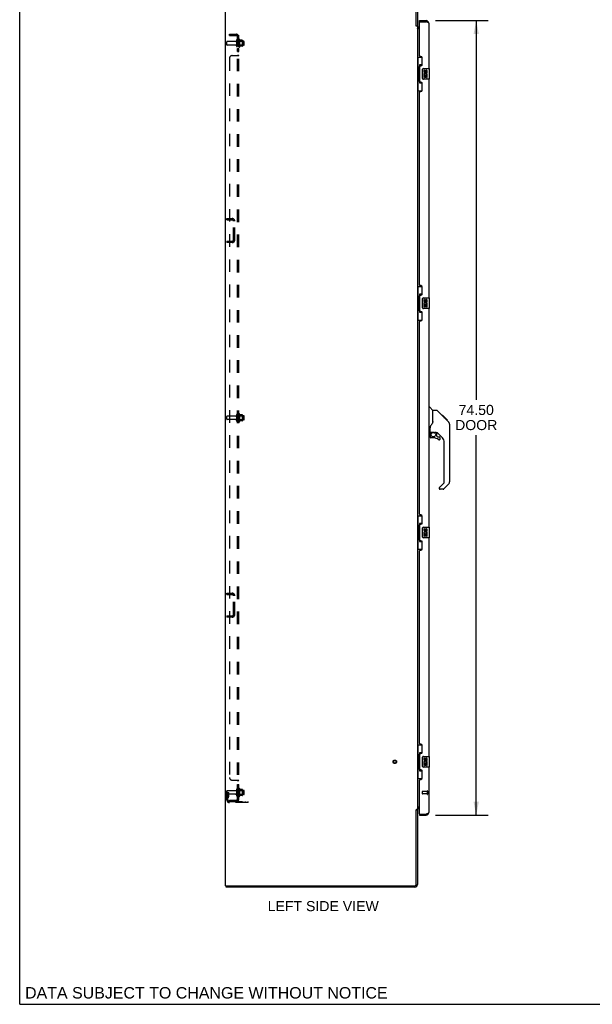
# Model space of a CAD drawing. Header units: inches. Extents: x 0 to 214, y 0 to 139.
# Tile 1 of 14: x 0 to 54, y 0 to 92. Entities that reach past the tile are written whole.
import ezdxf

# ---------------------------------------------------------------- set-up
doc = ezdxf.new("R2010")
doc.units = ezdxf.units.IN
doc.header["$LTSCALE"] = 11.782908
doc.header["$MEASUREMENT"] = 0
doc.linetypes.add('HIDDEN', pattern=[0.2, 0.1, -0.1])
doc.layers.get('0').update_dxf_attribs({"linetype": 'CONTINUOUS'})
for name, color, linetype in [('02___PRT_ALL_AXES', 7, 'CONTINUOUS'), ('DEFAULT_2', 8, 'HIDDEN'), ('DIMENSIONS', 7, 'CONTINUOUS')]:
    doc.layers.add(name, color=color, linetype=linetype)
doc.styles.get("Standard").update_dxf_attribs({"font": 'arial.ttf'})
doc.dimstyles.new('DIMSTYLE_1', dxfattribs={"dimtxt": 0.945153, "dimasz": 1.260204, "dimexe": 0.09, "dimexo": 0.07, "dimgap": 0.0375, "dimtad": 0, "dimtih": 1, "dimtoh": 1, "dimzin": 4, "dimdsep": 46, "dimtxsty": 'Standard', "dimblk": '_FILLED', "dimblk1": '_FILLED', "dimblk2": '_FILLED', "dimcen": 0.09, "dimazin": 1, "dimtfac": 1, "dimtofl": 0, "dimtmove": 0, "dimatfit": 3, "dimldrblk": '_FILLED', "dimfxl": 1, "dimtolj": 1, "dimtzin": 4, "dimarcsym": 0})

# ---------------------------------------------------------------- blocks, each defined once
blk = doc.blocks.new('_FILLED')
at = {"color": 0, "linetype": 'ByBlock'}
blk.add_solid([(0, 0), (-1, 0.2), (-1, -0.2)], dxfattribs=at)
blk = doc.blocks.new('*D2')
at = {"layer": 'DIMENSIONS', "color": 2, "linetype": 'Continuous'}
for p, q in [((38.99, 92.241), (43.941, 92.241)), ((42.807, 92.241), (42.807, 56.68)), ((42.807, 17.741), (42.807, 53.372)), ((38.99, 17.741), (43.941, 17.741))]:
    blk.add_line(p, q, dxfattribs=at)
at = {"layer": 'DIMENSIONS', "color": 2, "linetype": 'Continuous', "xscale": 1.2602040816, "yscale": 1.2602040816, "zscale": 1.2602040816}
for p, rotation in [((42.807, 92.241), 90), ((42.807, 17.741), 270)]:
    blk.add_blockref('_FILLED', p, dxfattribs=dict(at, rotation=rotation))
at = {"layer": 'DIMENSIONS', "color": 2, "linetype": 'Continuous', "insert": (42.807, 56.207), "char_height": 0.9452, "width": 3.95629, "attachment_point": 2, "line_spacing_factor": 0.9}
blk.add_mtext('74.50\\PDOOR', dxfattribs=at)

msp = doc.modelspace()

# ---------------------------------------------------------------- linework, layer by layer
at = {"color": 7, "linetype": 'Continuous'}
for p, q in [((0, 0), (0, 138.622)), ((19.297, 11.116), (19.297, 94.866)), ((37.172, 91.747), (37.172, 94.741)), ((37.297, 94.741), (37.297, 91.741)), ((37.174, 91.745), (37.172, 91.747)), ((37.178, 91.741), (37.297, 91.741)), ((37.19, 91.728), (37.185, 91.734)), ((37.297, 91.709), (37.21, 91.709)), ((37.297, 91.709), (37.297, 18.272)), ((37.313, 91.512), (37.309, 91.515)), ((37.501, 91.491), (37.327, 91.491)), ((37.422, 91.616), (37.501, 91.616)), ((37.501, 92.137), (37.501, 92.241)), ((37.521, 92.137), (37.501, 92.137)), ((38.108, 92.241), (38.108, 92.137)), ((37.297, 88.816), (37.737, 88.816)), ((37.336, 88.816), (37.336, 87.791)), ((37.701, 88.816), (37.701, 88.036)), ((37.314, 87.791), (37.314, 86.691)), ((37.314, 87.791), (37.437, 87.791)), ((37.437, 87.821), (37.437, 87.841)), ((37.437, 86.691), (37.437, 87.791)), ((37.474, 88.081), (37.474, 86.401)), ((37.701, 88.081), (37.474, 88.081)), ((37.86, 87.741), (38.4, 87.741)), ((38.415, 86.756), (38.415, 87.726)), ((37.76, 86.841), (37.76, 87.641)), ((37.314, 86.691), (37.437, 86.691)), ((37.336, 86.691), (37.336, 85.666)), ((37.437, 86.64), (37.437, 86.66)), ((37.474, 86.401), (37.701, 86.401)), ((37.701, 86.446), (37.701, 85.666)), ((38.4, 86.741), (37.86, 86.741)), ((37.297, 85.666), (37.737, 85.666)), ((37.297, 67.316), (37.737, 67.316)), ((37.336, 67.316), (37.336, 66.291)), ((37.474, 66.581), (37.474, 64.901)), ((37.701, 66.581), (37.474, 66.581)), ((37.701, 67.316), (37.701, 66.536)), ((37.314, 66.291), (37.314, 65.191)), ((37.314, 66.291), (37.437, 66.291)), ((37.437, 66.321), (37.437, 66.341)), ((37.437, 65.191), (37.437, 66.291)), ((37.76, 65.341), (37.76, 66.141)), ((37.86, 66.241), (38.4, 66.241)), ((38.415, 65.256), (38.415, 66.226)), ((37.314, 65.191), (37.437, 65.191)), ((37.336, 65.191), (37.336, 64.166)), ((37.437, 65.14), (37.437, 65.16)), ((37.474, 64.901), (37.701, 64.901)), ((37.701, 64.946), (37.701, 64.166)), ((38.4, 65.241), (37.86, 65.241)), ((37.297, 64.166), (37.737, 64.166)), ((38.355, 55.995), (38.417, 55.995)), ((38.743, 55.685), (38.445, 55.983)), ((39.11, 55.68), (38.748, 55.68)), ((38.748, 54.575), (38.748, 55.68)), ((39.93, 54.892), (39.165, 55.657)), ((39.687, 55.202), (39.62, 55.202)), ((39.694, 55.195), (39.627, 55.195)), ((39.704, 55.185), (39.637, 55.185)), ((39.71, 55.178), (39.643, 55.178)), ((39.718, 55.17), (39.651, 55.17)), ((39.738, 55.151), (39.671, 55.151)), ((40.102, 54.786), (39.687, 55.202)), ((39.76, 55.128), (39.693, 55.128)), ((39.784, 55.105), (39.717, 55.105)), ((39.807, 55.081), (39.74, 55.081)), ((39.831, 55.057), (39.764, 55.057)), ((39.855, 55.034), (39.788, 55.034)), ((39.877, 55.012), (39.81, 55.012)), ((39.897, 54.991), (39.83, 54.991)), ((39.914, 54.974), (39.848, 54.974)), ((39.928, 54.961), (39.861, 54.961)), ((39.932, 54.957), (39.865, 54.957)), ((39.934, 54.955), (39.867, 54.955)), ((39.934, 54.954), (39.867, 54.954)), ((39.935, 54.954), (39.868, 54.954)), ((39.917, 54.904), (39.869, 54.952)), ((39.937, 54.951), (39.871, 54.951)), ((39.942, 54.947), (39.875, 54.947)), ((39.948, 54.941), (39.881, 54.941)), ((39.961, 54.927), (39.895, 54.927)), ((39.977, 54.912), (39.91, 54.912)), ((39.984, 54.904), (39.917, 54.904)), ((39.93, 54.891), (39.917, 54.904)), ((39.991, 54.898), (39.924, 54.898)), ((39.93, 54.891), (40.208, 54.613)), ((40.003, 54.886), (39.936, 54.886)), ((40.008, 54.88), (39.942, 54.88)), ((40.012, 54.877), (39.945, 54.877)), ((40.013, 54.876), (39.946, 54.876)), ((40.014, 54.875), (39.947, 54.875)), ((40.013, 54.875), (39.947, 54.875)), ((40.031, 54.791), (40.098, 54.791)), ((40.1, 54.789), (40.033, 54.789)), ((40.102, 54.786), (40.035, 54.786)), ((38.433, 53.613), (38.355, 53.613)), ((38.473, 53.652), (38.473, 54.059)), ((38.493, 53.654), (38.788, 53.654)), ((38.531, 53.574), (38.61, 53.654)), ((38.537, 53.568), (38.533, 53.572)), ((38.54, 53.565), (38.537, 53.568)), ((38.545, 53.56), (38.54, 53.565)), ((38.788, 53.654), (38.794, 53.654)), ((39.061, 53.613), (38.973, 53.613)), ((39.103, 53.281), (39.103, 53.608)), ((39.638, 53.116), (39.137, 53.618)), ((40.323, 54.335), (40.322, 54.364)), ((40.323, 49.051), (40.323, 54.335)), ((38.473, 53.435), (38.473, 53.197)), ((38.788, 53.119), (38.552, 53.119)), ((39.106, 53.273), (39.178, 53.201)), ((39.186, 53.197), (39.339, 53.197)), ((39.418, 52.999), (39.418, 53.119)), ((39.811, 48.966), (39.811, 52.699)), ((39.339, 48.441), (39.339, 48.376)), ((39.353, 48.475), (39.788, 48.91)), ((39.7, 48.298), (39.418, 48.298)), ((40.208, 48.773), (39.756, 48.321)), ((37.297, 45.816), (37.737, 45.816)), ((37.336, 45.816), (37.336, 44.791)), ((37.701, 45.816), (37.701, 45.036)), ((37.314, 44.791), (37.437, 44.791)), ((37.314, 44.791), (37.314, 43.691)), ((37.437, 44.821), (37.437, 44.841)), ((37.437, 43.691), (37.437, 44.791)), ((37.701, 45.081), (37.474, 45.081)), ((37.474, 45.081), (37.474, 43.401)), ((37.76, 43.841), (37.76, 44.641)), ((37.86, 44.741), (38.4, 44.741)), ((38.415, 43.756), (38.415, 44.726)), ((37.314, 43.691), (37.437, 43.691)), ((37.336, 43.691), (37.336, 42.666)), ((37.437, 43.64), (37.437, 43.66)), ((37.474, 43.401), (37.701, 43.401)), ((37.701, 43.446), (37.701, 42.666)), ((38.4, 43.741), (37.86, 43.741)), ((37.297, 42.666), (37.737, 42.666)), ((37.297, 24.316), (37.737, 24.316)), ((37.336, 24.316), (37.336, 23.291)), ((37.701, 24.316), (37.701, 23.536)), ((37.314, 23.291), (37.437, 23.291)), ((37.314, 23.291), (37.314, 22.191)), ((37.437, 23.321), (37.437, 23.341)), ((37.437, 22.191), (37.437, 23.291)), ((37.701, 23.581), (37.474, 23.581)), ((37.474, 23.581), (37.474, 21.901)), ((37.76, 22.341), (37.76, 23.141)), ((37.86, 23.241), (38.4, 23.241)), ((38.415, 22.256), (38.415, 23.226)), ((37.314, 22.191), (37.437, 22.191)), ((37.336, 22.191), (37.336, 21.166)), ((37.437, 22.14), (37.437, 22.16)), ((38.4, 22.241), (37.86, 22.241)), ((37.474, 21.901), (37.701, 21.901)), ((37.701, 21.946), (37.701, 21.166)), ((37.297, 21.166), (37.737, 21.166)), ((37.313, 18.469), (37.309, 18.467)), ((37.327, 18.491), (37.501, 18.491)), ((37.174, 18.236), (37.172, 18.234)), ((37.172, 11.241), (37.172, 18.234)), ((37.178, 18.241), (37.297, 18.241)), ((37.21, 18.272), (37.297, 18.272)), ((37.297, 18.241), (37.297, 11.241)), ((37.501, 18.366), (37.422, 18.366)), ((37.501, 17.845), (37.521, 17.845)), ((37.501, 17.845), (37.501, 17.741)), ((38.108, 17.741), (38.108, 17.845)), ((19.297, 11.116), (37.047, 11.116)), ((19.359, 10.991), (19.359, 11.116)), ((37.047, 10.991), (19.359, 10.991)), ((0, 0), (214.235, 0))]:
    msp.add_line(p, q, dxfattribs=at)
at = {"color": 3, "linetype": 'Continuous'}
for p, q in [((37.501, 92.241), (38.108, 92.241)), ((37.501, 88.948), (37.501, 92.117)), ((37.521, 92.137), (38.108, 92.137)), ((38.355, 91.994), (38.355, 87.741)), ((37.621, 88.888), (37.561, 88.888)), ((37.751, 88.138), (37.751, 88.758)), ((37.501, 86.533), (37.501, 87.948)), ((37.561, 88.008), (37.621, 88.008)), ((37.621, 86.473), (37.561, 86.473)), ((37.751, 85.723), (37.751, 86.343)), ((38.355, 86.741), (38.355, 66.241)), ((37.501, 67.448), (37.501, 85.533)), ((37.561, 85.593), (37.621, 85.593)), ((37.621, 67.388), (37.561, 67.388)), ((37.561, 66.508), (37.621, 66.508)), ((37.751, 66.638), (37.751, 67.258)), ((37.501, 65.033), (37.501, 66.448)), ((37.621, 64.973), (37.561, 64.973)), ((37.751, 64.223), (37.751, 64.843)), ((38.355, 65.241), (38.355, 44.741)), ((37.501, 45.948), (37.501, 64.033)), ((37.561, 64.093), (37.621, 64.093)), ((37.621, 45.888), (37.561, 45.888)), ((37.751, 45.138), (37.751, 45.758)), ((37.501, 43.533), (37.501, 44.948)), ((37.561, 45.008), (37.621, 45.008)), ((37.621, 43.473), (37.561, 43.473)), ((38.355, 43.741), (38.355, 23.241)), ((37.501, 24.448), (37.501, 42.533)), ((37.561, 42.593), (37.621, 42.593)), ((37.751, 42.723), (37.751, 43.343)), ((37.621, 24.388), (37.561, 24.388)), ((37.751, 23.638), (37.751, 24.258)), ((37.501, 22.033), (37.501, 23.448)), ((37.561, 23.508), (37.621, 23.508)), ((38.355, 22.241), (38.355, 17.987)), ((37.621, 21.973), (37.561, 21.973)), ((37.751, 21.223), (37.751, 21.843)), ((37.501, 17.865), (37.501, 21.033)), ((37.561, 21.093), (37.621, 21.093)), ((37.501, 17.741), (38.108, 17.741)), ((37.521, 17.845), (38.108, 17.845))]:
    msp.add_line(p, q, dxfattribs=at)
at = {"color": 7, "linetype": 'Continuous'}
for points in [[(37.185, 91.734), (37.183, 91.735), (37.182, 91.737), (37.18, 91.739), (37.179, 91.74), (37.177, 91.742), (37.175, 91.743), (37.174, 91.745)], [(37.21, 91.709), (37.208, 91.711), (37.206, 91.713), (37.204, 91.714), (37.202, 91.716), (37.2, 91.717), (37.198, 91.719), (37.197, 91.72), (37.195, 91.722), (37.194, 91.723), (37.192, 91.725), (37.191, 91.726), (37.19, 91.728)], [(37.309, 91.515), (37.307, 91.516), (37.305, 91.517), (37.303, 91.519), (37.301, 91.52), (37.299, 91.522), (37.298, 91.524), (37.297, 91.525), (37.297, 91.527), (37.297, 91.528)], [(37.303, 91.519), (37.301, 91.52), (37.299, 91.522), (37.298, 91.524)], [(37.327, 91.491), (37.327, 91.493), (37.327, 91.494), (37.327, 91.496), (37.327, 91.498), (37.326, 91.5), (37.325, 91.501), (37.324, 91.503), (37.323, 91.505), (37.321, 91.506), (37.32, 91.508), (37.318, 91.509), (37.316, 91.51), (37.313, 91.512)], [(37.327, 91.493), (37.327, 91.494), (37.327, 91.496), (37.327, 91.498), (37.326, 91.5), (37.325, 91.501), (37.324, 91.503), (37.323, 91.505), (37.321, 91.506), (37.32, 91.508)], [(37.474, 88.057), (37.474, 88.054), (37.474, 88.05), (37.475, 88.046), (37.477, 88.042), (37.478, 88.037), (37.48, 88.032), (37.483, 88.026), (37.486, 88.02), (37.489, 88.014), (37.493, 88.007), (37.497, 87.999), (37.502, 87.992), (37.507, 87.983), (37.51, 87.98)], [(37.76, 87.641), (37.76, 87.647), (37.761, 87.653), (37.762, 87.659), (37.763, 87.665), (37.765, 87.671), (37.767, 87.677)], [(37.767, 86.804), (37.765, 86.81), (37.763, 86.816), (37.762, 86.822), (37.761, 86.828), (37.76, 86.834), (37.76, 86.841)], [(37.51, 86.502), (37.507, 86.498), (37.502, 86.49), (37.497, 86.482), (37.493, 86.474), (37.489, 86.468), (37.486, 86.461), (37.483, 86.455), (37.48, 86.45), (37.478, 86.445), (37.477, 86.44), (37.475, 86.435), (37.474, 86.431), (37.474, 86.428), (37.474, 86.424)], [(37.474, 66.557), (37.474, 66.554), (37.474, 66.55), (37.475, 66.546), (37.477, 66.542), (37.478, 66.537), (37.48, 66.532), (37.483, 66.526), (37.486, 66.52), (37.489, 66.514), (37.493, 66.507), (37.497, 66.499), (37.502, 66.492), (37.507, 66.483), (37.51, 66.48)], [(37.76, 66.141), (37.76, 66.147), (37.761, 66.153), (37.762, 66.159), (37.763, 66.165), (37.765, 66.171), (37.767, 66.177)], [(37.51, 65.002), (37.507, 64.998), (37.502, 64.99), (37.497, 64.982), (37.493, 64.974), (37.489, 64.968), (37.486, 64.961), (37.483, 64.955), (37.48, 64.95), (37.478, 64.945), (37.477, 64.94), (37.475, 64.935), (37.474, 64.931), (37.474, 64.928), (37.474, 64.924)], [(37.767, 65.304), (37.765, 65.31), (37.763, 65.316), (37.762, 65.322), (37.761, 65.328), (37.76, 65.334), (37.76, 65.341)], [(39.165, 55.657), (39.158, 55.663), (39.149, 55.669), (39.14, 55.674), (39.13, 55.677), (39.12, 55.679), (39.11, 55.68)], [(38.748, 54.638), (38.728, 54.581), (38.697, 54.512), (38.661, 54.441), (38.618, 54.368), (38.571, 54.294), (38.526, 54.23)], [(39.869, 54.952), (39.847, 54.974), (39.825, 54.997), (39.803, 55.019)], [(40.323, 54.335), (40.322, 54.364), (40.317, 54.405), (40.307, 54.446), (40.293, 54.486), (40.275, 54.523), (40.253, 54.559), (40.228, 54.592), (40.208, 54.613)], [(38.526, 54.23), (38.516, 54.214), (38.5, 54.185), (38.488, 54.153), (38.479, 54.119), (38.474, 54.084), (38.473, 54.059)], [(38.545, 53.56), (38.535, 53.55), (38.527, 53.539), (38.519, 53.528), (38.512, 53.516), (38.506, 53.503), (38.502, 53.49), (38.498, 53.476), (38.495, 53.463), (38.493, 53.449), (38.493, 53.435)], [(38.533, 53.572), (38.532, 53.573), (38.531, 53.574), (38.531, 53.574), (38.531, 53.574)], [(38.794, 53.654), (38.814, 53.653), (38.835, 53.65), (38.856, 53.647), (38.876, 53.642), (38.894, 53.636), (38.91, 53.631), (38.924, 53.626), (38.936, 53.622), (38.947, 53.618), (38.956, 53.616), (38.964, 53.614), (38.972, 53.613), (38.973, 53.613)], [(37.474, 45.057), (37.474, 45.054), (37.474, 45.05), (37.475, 45.046), (37.477, 45.042), (37.478, 45.037), (37.48, 45.032), (37.483, 45.026), (37.486, 45.02), (37.489, 45.014), (37.493, 45.007), (37.497, 44.999), (37.502, 44.992), (37.507, 44.983), (37.51, 44.98)], [(37.76, 44.641), (37.76, 44.647), (37.761, 44.653), (37.762, 44.659), (37.763, 44.665), (37.765, 44.671), (37.767, 44.677)], [(37.51, 43.502), (37.507, 43.498), (37.502, 43.49), (37.497, 43.482), (37.493, 43.474), (37.489, 43.468), (37.486, 43.461), (37.483, 43.455), (37.48, 43.45), (37.478, 43.445), (37.477, 43.44), (37.475, 43.435), (37.474, 43.431), (37.474, 43.428), (37.474, 43.424)], [(37.767, 43.804), (37.765, 43.81), (37.763, 43.816), (37.762, 43.822), (37.761, 43.828), (37.76, 43.834), (37.76, 43.841)], [(37.474, 23.557), (37.474, 23.554), (37.474, 23.55), (37.475, 23.546), (37.477, 23.542), (37.478, 23.537), (37.48, 23.532), (37.483, 23.526), (37.486, 23.52), (37.489, 23.514), (37.493, 23.507), (37.497, 23.499), (37.502, 23.492), (37.507, 23.483), (37.51, 23.48)], [(37.76, 23.141), (37.76, 23.147), (37.761, 23.153), (37.762, 23.159), (37.763, 23.165), (37.765, 23.171), (37.767, 23.177)], [(37.767, 22.304), (37.765, 22.31), (37.763, 22.316), (37.762, 22.322), (37.761, 22.328), (37.76, 22.334), (37.76, 22.341)], [(37.51, 22.002), (37.507, 21.998), (37.502, 21.99), (37.497, 21.982), (37.493, 21.974), (37.489, 21.968), (37.486, 21.961), (37.483, 21.955), (37.48, 21.95), (37.478, 21.945), (37.477, 21.94), (37.475, 21.935), (37.474, 21.931), (37.474, 21.928), (37.474, 21.924)], [(37.309, 18.467), (37.307, 18.465), (37.305, 18.464), (37.303, 18.462), (37.301, 18.461), (37.299, 18.459), (37.298, 18.458), (37.297, 18.456), (37.297, 18.455), (37.297, 18.453)], [(37.327, 18.491), (37.327, 18.489), (37.327, 18.487), (37.327, 18.485), (37.327, 18.483), (37.326, 18.482), (37.325, 18.48), (37.324, 18.478), (37.323, 18.477), (37.321, 18.475), (37.32, 18.474), (37.318, 18.472), (37.316, 18.471), (37.313, 18.469)], [(37.327, 18.489), (37.327, 18.487), (37.327, 18.485), (37.327, 18.483), (37.326, 18.482), (37.325, 18.48), (37.324, 18.478), (37.323, 18.477), (37.321, 18.475), (37.32, 18.474)], [(37.186, 18.249), (37.185, 18.248), (37.183, 18.246), (37.182, 18.244), (37.18, 18.243), (37.179, 18.241), (37.177, 18.24), (37.175, 18.238), (37.174, 18.236)], [(37.21, 18.272), (37.208, 18.27), (37.206, 18.269), (37.204, 18.267), (37.202, 18.266), (37.2, 18.264), (37.198, 18.262), (37.197, 18.261), (37.195, 18.259), (37.194, 18.258), (37.192, 18.257), (37.191, 18.255), (37.19, 18.254), (37.186, 18.249)], [(37.303, 18.462), (37.301, 18.461), (37.299, 18.459), (37.298, 18.458)]]:
    msp.add_lwpolyline(points, dxfattribs=at)
at = {"color": 3, "linetype": 'Continuous'}
for points in [[(38.355, 91.994), (38.354, 92), (38.353, 92.006), (38.35, 92.012), (38.346, 92.018), (38.342, 92.024), (38.336, 92.03), (38.329, 92.036), (38.322, 92.042), (38.313, 92.048), (38.304, 92.054), (38.294, 92.059), (38.283, 92.065), (38.271, 92.071), (38.258, 92.077), (38.245, 92.083), (38.231, 92.089), (38.217, 92.095), (38.203, 92.101), (38.187, 92.107), (38.172, 92.113), (38.156, 92.119), (38.14, 92.125), (38.124, 92.131), (38.108, 92.137)], [(38.108, 17.845), (38.124, 17.851), (38.14, 17.857), (38.156, 17.862), (38.172, 17.868), (38.187, 17.874), (38.203, 17.88), (38.217, 17.886), (38.231, 17.892), (38.245, 17.898), (38.258, 17.904), (38.271, 17.91), (38.283, 17.916), (38.294, 17.922), (38.304, 17.928), (38.313, 17.934), (38.322, 17.94), (38.329, 17.946), (38.336, 17.952), (38.342, 17.957), (38.346, 17.963), (38.35, 17.969), (38.353, 17.975), (38.354, 17.981), (38.355, 17.987)]]:
    msp.add_lwpolyline(points, dxfattribs=at)
at = {"color": 7, "linetype": 'Continuous'}
msp.add_circle((38.788, 53.414), 0.217, dxfattribs=at)
for centre, radius, start, end in [((37.422, 91.741), 0.125, 180, 270), ((38.108, 91.994), 0.142, 48.66114, 90), ((38.191, 91.851), 0.26, 90, 92.59369), ((37.86, 87.641), 0.1, 90, 158.79459), ((38.4, 87.726), 0.015, 0, 90), ((37.86, 86.841), 0.1, 201.20502, 270), ((38.4, 86.756), 0.015, 270, 360), ((37.86, 66.141), 0.1, 90, 158.79459), ((38.4, 66.226), 0.015, 0, 90), ((37.86, 65.341), 0.1, 201.20502, 270), ((38.4, 65.256), 0.015, 270, 360), ((38.417, 55.955), 0.0394, 45, 90), ((38.729, 55.671), 0.0197, 7.5, 45), ((38.433, 53.652), 0.0394, 270, 360), ((38.493, 53.674), 0.0197, 180, 270), ((38.67, 53.435), 0.197, 135, 180), ((39.061, 53.416), 0.197, 45, 90), ((38.552, 53.197), 0.0787, 180, 270), ((38.788, 52.331), 0.787, 50.4788, 90), ((39.115, 53.281), 0.0118, 180, 225), ((39.186, 53.209), 0.0118, 225, 270), ((39.339, 52.999), 0.0787, 230.4788, 360), ((39.339, 53.119), 0.0787, 0, 90), ((39.221, 52.699), 0.591, 0, 45), ((39.733, 48.966), 0.0787, 315, 360), ((39.93, 49.051), 0.394, 315, 360), ((39.386, 48.441), 0.0472, 135, 180), ((39.418, 48.376), 0.0787, 180, 270), ((39.7, 48.376), 0.0787, 270, 315), ((37.86, 44.641), 0.1, 90, 158.79459), ((38.4, 44.726), 0.015, 0, 90), ((37.86, 43.841), 0.1, 201.20502, 270), ((38.4, 43.756), 0.015, 270, 360), ((37.86, 23.141), 0.1, 90, 158.79459), ((38.4, 23.226), 0.015, 0, 90), ((37.86, 22.341), 0.1, 201.20502, 270), ((38.4, 22.256), 0.015, 270, 360), ((37.422, 18.241), 0.125, 90, 180), ((38.108, 17.987), 0.142, 270, 311.33886), ((38.191, 18.131), 0.26, 267.37257, 270), ((37.047, 11.241), 0.25, 270, 360), ((37.047, 11.241), 0.125, 270, 360)]:
    msp.add_arc(centre, radius, start, end, dxfattribs=at)
at = {"color": 3, "linetype": 'Continuous'}
for centre, radius, start, end in [((37.422, 91.741), 0.25, 240.39959, 266.99641), ((37.521, 92.117), 0.02, 90, 180), ((38.108, 91.994), 0.246, 0, 90), ((37.561, 88.948), 0.06, 180, 270), ((37.621, 88.758), 0.13, 0, 90), ((37.561, 87.948), 0.06, 90, 180), ((37.621, 88.138), 0.13, 270, 360), ((37.561, 86.533), 0.06, 180, 270), ((37.621, 86.343), 0.13, 0, 90), ((37.561, 85.533), 0.06, 90, 180), ((37.621, 85.723), 0.13, 270, 360), ((37.561, 67.448), 0.06, 180, 270), ((37.561, 66.448), 0.06, 90, 180), ((37.621, 67.258), 0.13, 0, 90), ((37.621, 66.638), 0.13, 270, 360), ((37.561, 65.033), 0.06, 180, 270), ((37.621, 64.843), 0.13, 0, 90), ((37.561, 64.033), 0.06, 90, 180), ((37.621, 64.223), 0.13, 270, 360), ((37.561, 45.948), 0.06, 180, 270), ((37.621, 45.758), 0.13, 0, 90), ((37.561, 44.948), 0.06, 90, 180), ((37.621, 45.138), 0.13, 270, 360), ((37.561, 43.533), 0.06, 180, 270), ((37.621, 43.343), 0.13, 0, 90), ((37.561, 42.533), 0.06, 90, 180), ((37.621, 42.723), 0.13, 270, 360), ((37.561, 24.448), 0.06, 180, 270), ((37.621, 24.258), 0.13, 0, 90), ((37.561, 23.448), 0.06, 90, 180), ((37.621, 23.638), 0.13, 270, 360), ((37.561, 22.033), 0.06, 180, 270), ((37.621, 21.843), 0.13, 0, 90), ((37.561, 21.033), 0.06, 90, 180), ((37.621, 21.223), 0.13, 270, 360), ((37.422, 18.241), 0.25, 93.00358, 119.60042), ((37.521, 17.865), 0.02, 180, 270), ((38.108, 17.987), 0.246, 270, 360)]:
    msp.add_arc(centre, radius, start, end, dxfattribs=at)
at = {"color": 7, "linetype": 'Continuous'}
for centre, start_param, end_param in [((37.541, 87.831), 0.699287, 1.51401), ((37.541, 87.831), -4.655602, -3.84088), ((37.541, 86.65), 0.699287, 1.51401), ((37.541, 86.65), -4.655602, -3.84088), ((37.541, 66.331), 0.699287, 1.51401), ((37.541, 66.331), -4.655602, -3.84088), ((37.541, 65.15), 0.699287, 1.51401), ((37.541, 65.15), -4.655602, -3.84088), ((37.541, 44.831), 0.699287, 1.51401), ((37.541, 44.831), -4.655602, -3.84088), ((37.541, 43.65), 0.699287, 1.51401), ((37.541, 43.65), -4.655602, -3.84088), ((37.541, 23.331), 0.699287, 1.51401), ((37.541, 23.331), -4.655602, -3.84088), ((37.541, 22.15), 0.699287, 1.51401), ((37.541, 22.15), -4.655602, -3.84088)]:
    msp.add_ellipse(centre, major_axis=(0, 0.18), ratio=0.579493, start_param=start_param, end_param=end_param, dxfattribs=at)
at = {"layer": '02___PRT_ALL_AXES', "color": 8, "linetype": 'HIDDEN'}
for p, q in [((20.253, 90.282), (19.452, 90.282)), ((20.253, 89.95), (19.452, 89.95)), ((20.422, 89.866), (20.422, 90.366)), ((20.422, 90.366), (20.547, 90.366)), ((21.017, 90.299), (20.422, 90.299)), ((21.017, 89.933), (20.422, 89.933)), ((20.422, 89.866), (20.547, 89.866)), ((20.422, 89.356), (20.422, 89.637)), ((20.422, 89.637), (20.547, 89.637)), ((20.547, 90.366), (20.547, 90.45)), ((20.547, 89.866), (20.547, 90.366)), ((20.547, 89.782), (20.547, 89.866)), ((20.547, 89.356), (20.547, 89.637)), ((20.617, 90.472), (20.617, 89.76)), ((20.422, 89.356), (20.547, 89.356)), ((20.253, 55.157), (19.452, 55.157)), ((20.253, 54.825), (19.452, 54.825)), ((20.422, 54.741), (20.422, 55.241)), ((20.422, 55.241), (20.547, 55.241)), ((21.017, 55.174), (20.422, 55.174)), ((21.017, 54.808), (20.422, 54.808)), ((20.422, 54.741), (20.547, 54.741)), ((20.547, 55.241), (20.547, 55.325)), ((20.547, 54.741), (20.547, 55.241)), ((20.547, 54.657), (20.547, 54.741)), ((20.617, 55.347), (20.617, 54.635)), ((20.422, 20.625), (20.547, 20.625)), ((20.422, 20.344), (20.422, 20.625)), ((20.422, 20.344), (20.547, 20.344)), ((20.547, 20.344), (20.547, 20.625)), ((20.253, 20.032), (19.452, 20.032)), ((20.253, 19.7), (19.452, 19.7)), ((20.422, 20.116), (20.547, 20.116)), ((20.422, 19.616), (20.422, 20.116)), ((21.017, 20.049), (20.422, 20.049)), ((21.017, 19.683), (20.422, 19.683)), ((20.422, 19.616), (20.547, 19.616)), ((20.547, 20.116), (20.547, 20.2)), ((20.547, 19.616), (20.547, 20.116)), ((20.547, 19.532), (20.547, 19.616)), ((20.617, 20.222), (20.617, 19.51)), ((38.208, 19.969), (37.761, 19.969)), ((38.208, 19.721), (37.761, 19.721)), ((38.208, 19.969), (38.208, 19.721))]:
    msp.add_line(p, q, dxfattribs=at)
at = {"layer": '02___PRT_ALL_AXES', "color": 7, "linetype": 'Continuous'}
for p, q in [((37.897, 87.586), (37.897, 87.45)), ((37.96, 87.586), (37.897, 87.586)), ((37.897, 87.125), (37.897, 86.895)), ((37.916, 87.125), (37.897, 87.125)), ((37.897, 86.895), (37.96, 86.895)), ((37.95, 87.125), (37.977, 87.144)), ((37.95, 87.125), (38.212, 87.125)), ((37.96, 87.45), (37.96, 87.586)), ((37.96, 86.895), (37.96, 87.062)), ((37.96, 87.062), (38.025, 87.062)), ((38.025, 87.513), (38.025, 87.444)), ((38.025, 87.062), (38.025, 86.926)), ((38.025, 86.926), (38.086, 86.926)), ((38.086, 87.45), (38.086, 87.492)), ((38.086, 86.926), (38.086, 87.062)), ((38.086, 87.062), (38.149, 87.062)), ((38.141, 87.161), (38.199, 87.136)), ((38.149, 87.492), (38.149, 87.356)), ((38.149, 87.356), (38.212, 87.356)), ((38.149, 87.062), (38.149, 86.895)), ((38.149, 86.895), (38.212, 86.895)), ((38.212, 87.356), (38.212, 87.492)), ((38.212, 86.895), (38.212, 87.125)), ((37.897, 66.086), (37.897, 65.95)), ((37.96, 66.086), (37.897, 66.086)), ((37.897, 65.625), (37.897, 65.395)), ((37.916, 65.625), (37.897, 65.625)), ((37.95, 65.625), (37.977, 65.644)), ((37.95, 65.625), (38.212, 65.625)), ((37.96, 65.95), (37.96, 66.086)), ((37.96, 65.395), (37.96, 65.562)), ((37.96, 65.562), (38.025, 65.562)), ((38.025, 66.013), (38.025, 65.944)), ((38.025, 65.562), (38.025, 65.426)), ((38.086, 65.95), (38.086, 65.992)), ((38.086, 65.426), (38.086, 65.562)), ((38.086, 65.562), (38.149, 65.562)), ((38.141, 65.661), (38.199, 65.636)), ((38.149, 65.992), (38.149, 65.856)), ((38.149, 65.856), (38.212, 65.856)), ((38.149, 65.562), (38.149, 65.395)), ((38.212, 65.856), (38.212, 65.992)), ((38.212, 65.395), (38.212, 65.625)), ((37.897, 65.395), (37.96, 65.395)), ((38.025, 65.426), (38.086, 65.426)), ((38.149, 65.395), (38.212, 65.395)), ((37.96, 44.586), (37.897, 44.586)), ((37.897, 44.586), (37.897, 44.45)), ((37.96, 44.45), (37.96, 44.586)), ((38.025, 44.513), (38.025, 44.444)), ((38.086, 44.45), (38.086, 44.492)), ((38.149, 44.492), (38.149, 44.356)), ((38.149, 44.356), (38.212, 44.356)), ((38.212, 44.356), (38.212, 44.492)), ((37.916, 44.125), (37.897, 44.125)), ((37.897, 44.125), (37.897, 43.895)), ((37.897, 43.895), (37.96, 43.895)), ((37.95, 44.125), (37.977, 44.144)), ((37.95, 44.125), (38.212, 44.125)), ((37.96, 44.062), (38.025, 44.062)), ((37.96, 43.895), (37.96, 44.062)), ((38.025, 44.062), (38.025, 43.926)), ((38.025, 43.926), (38.086, 43.926)), ((38.086, 44.062), (38.149, 44.062)), ((38.086, 43.926), (38.086, 44.062)), ((38.141, 44.161), (38.199, 44.136)), ((38.149, 44.062), (38.149, 43.895)), ((38.149, 43.895), (38.212, 43.895)), ((38.212, 43.895), (38.212, 44.125)), ((37.96, 23.086), (37.897, 23.086)), ((37.897, 23.086), (37.897, 22.95)), ((37.96, 22.95), (37.96, 23.086)), ((37.916, 22.625), (37.897, 22.625)), ((37.897, 22.625), (37.897, 22.395)), ((37.897, 22.395), (37.96, 22.395)), ((37.95, 22.625), (37.977, 22.644)), ((37.95, 22.625), (38.212, 22.625)), ((37.96, 22.562), (38.025, 22.562)), ((37.96, 22.395), (37.96, 22.562)), ((38.025, 23.013), (38.025, 22.944)), ((38.025, 22.562), (38.025, 22.426)), ((38.025, 22.426), (38.086, 22.426)), ((38.086, 22.95), (38.086, 22.992)), ((38.086, 22.562), (38.149, 22.562)), ((38.086, 22.426), (38.086, 22.562)), ((38.141, 22.661), (38.199, 22.636)), ((38.149, 22.992), (38.149, 22.856)), ((38.149, 22.856), (38.212, 22.856)), ((38.149, 22.562), (38.149, 22.395)), ((38.149, 22.395), (38.212, 22.395)), ((38.212, 22.856), (38.212, 22.992)), ((38.212, 22.395), (38.212, 22.625))]:
    msp.add_line(p, q, dxfattribs=at)
at = {"layer": '02___PRT_ALL_AXES', "color": 8, "linetype": 'HIDDEN'}
msp.add_circle((35.172, 22.741), 0.124, dxfattribs=at)
for centre, radius, start, end in [((20.585, 90.45), 0.0384, 34.44966, 180), ((20.585, 89.782), 0.0384, 180, 325.55034), ((20.017, 90.116), 0.698, 23.96793, 30.66313), ((20.017, 90.116), 0.698, 329.33687, 336.03207), ((20.585, 55.325), 0.0384, 34.44966, 180), ((20.585, 54.657), 0.0384, 180, 325.55034), ((20.017, 54.991), 0.698, 23.96793, 30.66313), ((20.017, 54.991), 0.698, 329.33687, 336.03207), ((20.585, 20.2), 0.0384, 34.44966, 180), ((20.585, 19.532), 0.0384, 180, 325.55034), ((20.017, 19.866), 0.698, 23.96793, 30.66313), ((20.017, 19.866), 0.698, 329.33687, 336.03207)]:
    msp.add_arc(centre, radius, start, end, dxfattribs=at)
at = {"layer": '02___PRT_ALL_AXES', "color": 7, "linetype": 'Continuous'}
for centre, radius, start, end in [((37.992, 87.45), 0.0943, 180, 360), ((38.051, 87.198), 0.154, 161.41988, 206.19629), ((38.055, 87.199), 0.157, 336.59665, 161.87913), ((38.055, 87.199), 0.157, 205.73705, 207.8532), ((37.992, 87.45), 0.0314, 180, 261.22946), ((38.055, 87.199), 0.0943, 336.59665, 215.11217), ((37.991, 87.455), 0.0362, 263.42855, 341.76278), ((38.117, 87.492), 0.0943, 68.69989, 167.43379), ((38.117, 87.492), 0.0314, 0, 180.04847), ((38.117, 87.492), 0.0943, 0, 68.67039), ((37.992, 65.95), 0.0943, 180, 360), ((38.051, 65.698), 0.154, 161.41988, 206.19629), ((38.055, 65.699), 0.157, 336.59665, 161.87913), ((38.055, 65.699), 0.157, 205.73705, 207.8532), ((37.992, 65.95), 0.0314, 180, 261.22946), ((38.055, 65.699), 0.0943, 336.59665, 215.11217), ((37.991, 65.955), 0.0362, 263.42855, 341.76278), ((38.117, 65.992), 0.0943, 68.69989, 167.43379), ((38.117, 65.992), 0.0314, 0, 180.04847), ((38.117, 65.992), 0.0943, 0, 68.67039), ((37.992, 44.45), 0.0943, 180, 360), ((38.055, 44.199), 0.157, 336.59665, 161.87913), ((37.992, 44.45), 0.0314, 180, 261.22946), ((37.991, 44.455), 0.0362, 263.42855, 341.76278), ((38.117, 44.492), 0.0943, 68.69989, 167.43379), ((38.117, 44.492), 0.0314, 0, 180.04847), ((38.117, 44.492), 0.0943, 0, 68.67039), ((38.051, 44.198), 0.154, 161.41988, 206.19629), ((38.055, 44.199), 0.157, 205.73705, 207.8532), ((38.055, 44.199), 0.0943, 336.59665, 215.11217), ((38.117, 22.992), 0.0943, 68.69989, 167.43379), ((37.992, 22.95), 0.0943, 180, 360), ((38.051, 22.698), 0.154, 161.41988, 206.19629), ((38.055, 22.699), 0.157, 336.59665, 161.87913), ((38.055, 22.699), 0.157, 205.73705, 207.8532), ((37.992, 22.95), 0.0314, 180, 261.22946), ((38.055, 22.699), 0.0943, 336.59665, 215.11217), ((37.991, 22.955), 0.0362, 263.42855, 341.76278), ((38.117, 22.992), 0.0314, 0, 180.04847), ((38.117, 22.992), 0.0943, 0, 68.67039)]:
    msp.add_arc(centre, radius, start, end, dxfattribs=at)
at = {"layer": 'DEFAULT_2', "color": 8, "linetype": 'HIDDEN'}
for p, q in [((19.672, 90.834), (19.672, 90.959)), ((19.672, 90.959), (20.31, 90.959)), ((19.672, 90.834), (20.31, 90.834)), ((20.493, 90.873), (20.396, 90.794)), ((20.422, 19.147), (20.422, 90.834)), ((20.422, 90.834), (20.547, 90.834)), ((20.547, 19.147), (20.547, 90.834)), ((19.422, 89.98), (19.422, 90.252)), ((20.316, 90.38), (20.316, 89.851)), ((20.567, 90.299), (20.547, 90.319)), ((20.567, 89.932), (20.547, 89.912)), ((20.567, 90.299), (20.567, 89.932)), ((20.567, 90.299), (20.863, 90.299)), ((20.567, 89.932), (20.863, 89.932)), ((20.872, 90.393), (20.645, 90.393)), ((20.872, 89.838), (20.645, 89.838)), ((20.863, 90.299), (20.883, 90.319)), ((20.863, 90.299), (20.863, 89.932)), ((20.863, 89.932), (20.883, 89.912)), ((20.883, 90.371), (20.883, 89.86)), ((21.047, 89.963), (21.047, 90.269)), ((19.672, 88.709), (19.672, 21.272)), ((19.922, 88.959), (20.493, 88.959)), ((20.407, 88.979), (20.411, 88.982)), ((20.422, 88.995), (20.547, 88.995)), ((19.422, 73.553), (19.422, 73.678)), ((19.422, 73.678), (19.922, 73.678)), ((19.422, 73.553), (19.922, 73.553)), ((20.047, 71.678), (20.047, 73.428)), ((20.172, 71.678), (20.172, 73.428)), ((19.422, 71.553), (19.422, 71.428)), ((19.422, 71.553), (19.922, 71.553)), ((19.922, 71.428), (19.422, 71.428)), ((19.422, 54.855), (19.422, 55.127)), ((20.316, 55.255), (20.316, 54.726)), ((20.567, 55.174), (20.547, 55.194)), ((20.567, 54.807), (20.547, 54.787)), ((20.567, 55.174), (20.567, 54.807)), ((20.567, 55.174), (20.863, 55.174)), ((20.567, 54.807), (20.863, 54.807)), ((20.872, 55.268), (20.645, 55.268)), ((20.872, 54.713), (20.645, 54.713)), ((20.863, 55.174), (20.883, 55.194)), ((20.863, 55.174), (20.863, 54.807)), ((20.863, 54.807), (20.883, 54.787)), ((20.883, 55.246), (20.883, 54.735)), ((21.047, 54.838), (21.047, 55.144)), ((19.422, 38.553), (19.922, 38.553)), ((19.422, 38.428), (19.422, 38.553)), ((19.422, 38.428), (19.922, 38.428)), ((20.047, 36.553), (20.047, 38.303)), ((20.172, 36.553), (20.172, 38.303)), ((19.422, 36.428), (19.922, 36.428)), ((19.422, 36.428), (19.422, 36.303)), ((19.922, 36.303), (19.422, 36.303)), ((19.922, 21.022), (20.493, 21.022)), ((20.396, 21.022), (20.396, 21.02)), ((20.396, 21.018), (20.396, 21.017)), ((20.422, 20.987), (20.547, 20.987)), ((19.422, 19.164), (19.422, 20.002)), ((19.526, 19.866), (19.422, 19.866)), ((19.51, 19.519), (19.461, 19.451)), ((19.512, 19.525), (19.512, 19.866)), ((19.512, 19.691), (19.616, 19.691)), ((19.526, 19.866), (19.616, 19.866)), ((19.526, 19.164), (19.526, 19.866)), ((19.594, 19.459), (19.545, 19.391)), ((19.616, 19.525), (19.616, 19.866)), ((20.316, 20.13), (20.316, 19.601)), ((20.567, 20.049), (20.547, 20.069)), ((20.567, 19.682), (20.547, 19.662)), ((20.567, 20.049), (20.863, 20.049)), ((20.567, 20.049), (20.567, 19.682)), ((20.567, 19.682), (20.863, 19.682)), ((20.872, 20.143), (20.645, 20.143)), ((20.872, 19.588), (20.645, 19.588)), ((20.863, 20.049), (20.883, 20.069)), ((20.863, 20.049), (20.863, 19.682)), ((20.863, 19.682), (20.883, 19.662)), ((20.883, 20.121), (20.883, 19.61)), ((21.047, 19.713), (21.047, 20.019)), ((37.751, 19.959), (37.751, 19.731)), ((38.208, 19.987), (38.208, 19.703)), ((38.251, 19.987), (38.251, 19.703)), ((19.668, 19.022), (21.422, 19.022)), ((21.422, 18.918), (19.668, 18.918)), ((19.672, 19.147), (20.31, 19.147)), ((19.672, 19.147), (19.672, 19.022)), ((20.493, 19.108), (20.396, 19.188)), ((20.422, 19.147), (20.547, 19.147)), ((20.919, 18.918), (20.919, 19.022)), ((21.175, 18.918), (21.175, 19.022)), ((21.422, 18.918), (21.422, 19.022))]:
    msp.add_line(p, q, dxfattribs=at)
for points in [[(20.396, 90.794), (20.396, 90.794), (20.396, 90.795), (20.396, 90.796), (20.396, 90.797), (20.396, 90.798), (20.397, 90.799), (20.398, 90.8), (20.399, 90.802), (20.401, 90.803), (20.402, 90.805), (20.404, 90.807)], [(20.404, 90.807), (20.407, 90.811), (20.409, 90.813), (20.411, 90.815), (20.413, 90.817), (20.415, 90.82), (20.417, 90.822), (20.418, 90.824), (20.42, 90.827), (20.421, 90.829), (20.421, 90.831), (20.422, 90.833), (20.422, 90.834)], [(20.418, 90.811), (20.418, 90.811), (20.418, 90.811), (20.418, 90.811), (20.418, 90.812), (20.418, 90.812), (20.419, 90.812), (20.419, 90.812), (20.419, 90.813), (20.42, 90.813), (20.42, 90.813), (20.421, 90.813), (20.422, 90.814), (20.422, 90.814), (20.423, 90.814), (20.423, 90.815), (20.424, 90.815), (20.425, 90.815), (20.425, 90.816), (20.426, 90.816), (20.427, 90.816), (20.427, 90.817), (20.428, 90.817), (20.429, 90.818), (20.429, 90.818), (20.43, 90.818), (20.431, 90.819), (20.432, 90.819), (20.432, 90.819), (20.433, 90.82), (20.434, 90.82), (20.435, 90.82), (20.436, 90.821), (20.436, 90.821), (20.437, 90.822), (20.438, 90.822), (20.439, 90.822), (20.44, 90.823), (20.441, 90.823), (20.442, 90.823), (20.443, 90.824), (20.444, 90.824), (20.444, 90.824), (20.445, 90.825), (20.446, 90.825), (20.447, 90.826), (20.448, 90.826), (20.45, 90.826), (20.451, 90.827), (20.452, 90.827), (20.453, 90.827), (20.454, 90.828), (20.455, 90.828), (20.456, 90.829), (20.457, 90.829), (20.458, 90.829), (20.459, 90.83), (20.46, 90.83), (20.461, 90.83), (20.463, 90.83), (20.464, 90.831), (20.465, 90.831), (20.466, 90.831), (20.467, 90.832), (20.468, 90.832), (20.469, 90.832), (20.47, 90.832), (20.471, 90.833), (20.472, 90.833), (20.473, 90.833), (20.473, 90.833), (20.474, 90.833), (20.475, 90.834), (20.476, 90.834), (20.477, 90.834), (20.478, 90.834), (20.479, 90.834), (20.48, 90.834), (20.48, 90.834), (20.481, 90.834), (20.481, 90.834), (20.481, 90.834), (20.481, 90.834)], [(20.422, 90.815), (20.421, 90.814), (20.421, 90.814), (20.42, 90.813), (20.42, 90.813), (20.419, 90.813), (20.419, 90.812), (20.419, 90.812), (20.418, 90.812), (20.418, 90.812), (20.418, 90.811), (20.418, 90.811)], [(20.481, 90.834), (20.481, 90.834), (20.482, 90.834), (20.481, 90.834), (20.481, 90.834), (20.481, 90.834), (20.48, 90.834), (20.48, 90.834), (20.479, 90.834), (20.479, 90.834), (20.478, 90.834)], [(20.493, 90.873), (20.495, 90.871), (20.497, 90.869), (20.5, 90.867), (20.503, 90.865), (20.506, 90.863), (20.51, 90.861), (20.513, 90.859), (20.517, 90.858)], [(20.517, 90.858), (20.524, 90.855), (20.528, 90.853), (20.531, 90.852), (20.534, 90.85), (20.536, 90.849), (20.539, 90.847), (20.541, 90.845), (20.543, 90.843), (20.545, 90.841), (20.546, 90.839), (20.546, 90.838), (20.547, 90.836), (20.547, 90.834)], [(20.396, 88.959), (20.396, 88.961), (20.396, 88.963), (20.396, 88.965), (20.396, 88.966), (20.396, 88.968), (20.397, 88.969), (20.398, 88.971), (20.399, 88.972), (20.401, 88.974), (20.402, 88.975), (20.404, 88.977), (20.405, 88.978)], [(20.396, 88.959), (20.396, 88.961), (20.396, 88.963), (20.396, 88.965), (20.396, 88.966)], [(20.397, 88.969), (20.398, 88.971), (20.399, 88.972), (20.401, 88.974), (20.402, 88.975), (20.404, 88.977), (20.405, 88.978), (20.407, 88.979)], [(20.411, 88.982), (20.413, 88.983), (20.415, 88.985), (20.417, 88.986), (20.418, 88.987)], [(20.415, 88.985), (20.417, 88.986), (20.418, 88.987), (20.42, 88.989), (20.421, 88.99), (20.421, 88.992), (20.422, 88.993), (20.422, 88.995)], [(20.42, 88.989), (20.421, 88.99), (20.421, 88.992), (20.422, 88.993)], [(20.493, 88.959), (20.495, 88.961), (20.497, 88.963), (20.5, 88.964), (20.503, 88.966), (20.506, 88.967), (20.51, 88.969), (20.513, 88.97), (20.521, 88.973)], [(20.493, 88.959), (20.495, 88.961), (20.497, 88.963), (20.5, 88.964), (20.503, 88.966)], [(20.521, 88.973), (20.524, 88.975), (20.528, 88.976)], [(20.528, 88.976), (20.531, 88.978), (20.534, 88.979), (20.536, 88.981), (20.539, 88.983), (20.541, 88.985)], [(20.534, 88.979), (20.536, 88.981), (20.539, 88.983), (20.541, 88.985), (20.543, 88.987), (20.545, 88.988), (20.546, 88.99), (20.546, 88.992), (20.547, 88.993), (20.547, 88.995)], [(20.545, 88.988), (20.546, 88.99), (20.546, 88.992), (20.547, 88.993), (20.547, 88.995)], [(20.396, 21.022), (20.396, 21.02), (20.396, 21.018), (20.396, 21.017), (20.396, 21.015), (20.396, 21.014), (20.397, 21.012), (20.398, 21.011), (20.399, 21.009), (20.401, 21.008), (20.402, 21.006), (20.404, 21.005), (20.405, 21.003), (20.407, 21.002), (20.411, 20.999)], [(20.396, 21.015), (20.396, 21.014), (20.397, 21.012)], [(20.401, 21.008), (20.402, 21.006), (20.404, 21.005), (20.405, 21.003)], [(20.411, 20.999), (20.413, 20.998), (20.415, 20.997), (20.417, 20.995), (20.418, 20.994), (20.42, 20.992), (20.421, 20.991), (20.421, 20.989), (20.422, 20.988), (20.422, 20.987)], [(20.415, 20.997), (20.417, 20.995), (20.418, 20.994), (20.42, 20.992)], [(20.421, 20.991), (20.421, 20.989), (20.422, 20.988), (20.422, 20.987)], [(20.493, 21.022), (20.495, 21.02), (20.497, 21.019), (20.5, 21.017), (20.503, 21.016), (20.506, 21.014), (20.51, 21.012), (20.513, 21.011)], [(20.493, 21.022), (20.495, 21.02), (20.497, 21.019), (20.5, 21.017), (20.503, 21.016)], [(20.513, 21.011), (20.521, 21.008), (20.524, 21.006), (20.528, 21.005)], [(20.528, 21.005), (20.531, 21.003), (20.534, 21.002), (20.536, 21), (20.539, 20.998), (20.541, 20.997), (20.543, 20.995), (20.545, 20.993), (20.546, 20.991), (20.546, 20.989), (20.547, 20.988), (20.547, 20.987)], [(20.534, 21.002), (20.536, 21), (20.539, 20.998), (20.541, 20.997), (20.543, 20.995), (20.545, 20.993), (20.546, 20.991), (20.546, 20.989), (20.547, 20.988), (20.547, 20.987)], [(20.396, 19.188), (20.396, 19.187), (20.396, 19.186), (20.396, 19.186), (20.396, 19.185), (20.396, 19.183), (20.397, 19.182), (20.398, 19.181), (20.399, 19.179), (20.401, 19.178), (20.402, 19.176), (20.404, 19.174), (20.407, 19.171)], [(20.407, 19.171), (20.409, 19.168), (20.411, 19.166), (20.413, 19.164), (20.415, 19.162), (20.417, 19.159), (20.418, 19.157), (20.42, 19.155), (20.421, 19.152), (20.421, 19.15), (20.422, 19.149), (20.422, 19.147)], [(20.481, 19.147), (20.481, 19.147), (20.482, 19.147), (20.481, 19.147), (20.481, 19.147), (20.481, 19.147), (20.481, 19.147), (20.48, 19.147), (20.48, 19.147), (20.479, 19.147), (20.478, 19.147), (20.478, 19.147), (20.477, 19.147), (20.477, 19.148), (20.476, 19.148), (20.475, 19.148), (20.475, 19.148), (20.474, 19.148), (20.473, 19.148), (20.472, 19.148), (20.472, 19.149), (20.471, 19.149), (20.47, 19.149), (20.469, 19.149), (20.469, 19.149), (20.468, 19.149), (20.467, 19.15), (20.466, 19.15), (20.466, 19.15), (20.465, 19.15), (20.464, 19.15), (20.463, 19.151), (20.462, 19.151), (20.462, 19.151), (20.461, 19.151), (20.46, 19.152), (20.459, 19.152), (20.458, 19.152), (20.457, 19.152), (20.456, 19.153), (20.456, 19.153), (20.455, 19.153), (20.454, 19.154), (20.453, 19.154), (20.452, 19.154), (20.451, 19.155), (20.45, 19.155), (20.449, 19.155), (20.448, 19.156), (20.447, 19.156), (20.446, 19.156), (20.445, 19.157), (20.444, 19.157), (20.443, 19.157), (20.442, 19.158), (20.441, 19.158), (20.44, 19.159), (20.439, 19.159), (20.438, 19.16), (20.437, 19.16), (20.436, 19.16), (20.435, 19.161), (20.434, 19.161), (20.433, 19.162), (20.433, 19.162), (20.432, 19.162), (20.431, 19.163), (20.43, 19.163), (20.429, 19.163), (20.429, 19.164), (20.428, 19.164), (20.427, 19.165), (20.426, 19.165), (20.426, 19.165), (20.425, 19.166), (20.424, 19.166), (20.423, 19.167), (20.423, 19.167), (20.422, 19.167), (20.421, 19.168), (20.421, 19.168), (20.42, 19.168), (20.42, 19.169), (20.419, 19.169), (20.419, 19.169), (20.418, 19.17), (20.418, 19.17), (20.418, 19.17), (20.418, 19.17)], [(20.418, 19.17), (20.418, 19.17), (20.418, 19.17), (20.418, 19.17), (20.418, 19.17), (20.418, 19.169), (20.419, 19.169), (20.419, 19.169), (20.419, 19.169), (20.42, 19.168), (20.42, 19.168), (20.421, 19.168), (20.421, 19.167)], [(20.479, 19.147), (20.479, 19.147), (20.48, 19.147), (20.48, 19.147), (20.481, 19.147), (20.481, 19.147), (20.481, 19.147), (20.481, 19.147)], [(20.493, 19.108), (20.495, 19.111), (20.497, 19.113), (20.5, 19.115), (20.503, 19.117), (20.506, 19.119), (20.51, 19.12), (20.513, 19.122), (20.517, 19.124), (20.524, 19.127)], [(20.524, 19.127), (20.528, 19.128), (20.531, 19.13), (20.534, 19.131), (20.536, 19.133), (20.539, 19.135), (20.541, 19.137), (20.543, 19.138), (20.545, 19.14), (20.546, 19.142), (20.546, 19.144), (20.547, 19.145), (20.547, 19.147)]]:
    msp.add_lwpolyline(points, dxfattribs=at)
for radius in [0.164, 0.124]:
    msp.add_circle((35.172, 22.741), radius, dxfattribs=at)
for centre, radius, start, end in [((20.31, 90.722), 0.237, 0, 90), ((20.31, 90.722), 0.112, 0, 90), ((19.452, 90.252), 0.03, 90, 180), ((19.452, 89.98), 0.03, 180, 270), ((20.253, 90.344), 0.0625, 270, 360), ((20.253, 89.887), 0.0625, 0, 90), ((20.369, 90.38), 0.053, 360, 180), ((20.369, 89.851), 0.053, 180, 0), ((20.663, 90.403), 0.01, 203.96793, 270), ((20.663, 89.828), 0.01, 90, 156.03207), ((20.872, 90.383), 0.01, 5.19383, 90), ((20.872, 89.848), 0.01, 270, 354.80617), ((20.742, 90.371), 0.141, 0, 5.20805), ((20.742, 89.86), 0.141, 354.79195, 360), ((21.017, 90.269), 0.03, 359.99999, 90), ((21.017, 89.963), 0.03, 270, 0.00001), ((19.922, 88.709), 0.25, 90, 180), ((19.922, 73.428), 0.25, 0, 90), ((19.922, 73.428), 0.125, 0, 90), ((19.922, 71.678), 0.25, 270, 360), ((19.922, 71.678), 0.125, 270, 360), ((19.452, 55.127), 0.03, 90, 180), ((19.452, 54.855), 0.03, 180, 270), ((20.253, 55.219), 0.0625, 270, 360), ((20.253, 54.762), 0.0625, 0, 90), ((20.369, 55.255), 0.053, 360, 180), ((20.369, 54.726), 0.053, 180, 0), ((20.663, 55.278), 0.01, 203.96793, 270), ((20.663, 54.703), 0.01, 90, 156.03207), ((20.872, 55.258), 0.01, 5.19383, 90), ((20.872, 54.723), 0.01, 270, 354.80617), ((20.742, 55.246), 0.141, 0, 5.20805), ((20.742, 54.735), 0.141, 354.79195, 360), ((21.017, 55.144), 0.03, 359.99999, 90), ((21.017, 54.838), 0.03, 270, 0.00001), ((19.922, 38.303), 0.25, 0, 90), ((19.922, 38.303), 0.125, 0, 90), ((19.922, 36.553), 0.25, 270, 360), ((19.922, 36.553), 0.125, 270, 360), ((19.922, 21.272), 0.25, 180, 270), ((19.452, 20.002), 0.03, 90, 180), ((19.452, 19.73), 0.03, 180, 270), ((19.63, 19.33), 0.208, 144.24611, 180), ((19.502, 19.525), 0.01, 324.24611, 360), ((19.63, 19.33), 0.104, 144.24611, 180), ((19.502, 19.525), 0.114, 324.24611, 360), ((20.253, 20.094), 0.0625, 270, 360), ((20.253, 19.637), 0.0625, 0, 90), ((20.369, 20.13), 0.053, 360, 180), ((20.369, 19.601), 0.053, 180, 0), ((20.663, 20.153), 0.01, 203.96793, 270), ((20.663, 19.578), 0.01, 90, 156.03207), ((20.872, 20.133), 0.01, 5.19383, 90), ((20.872, 19.598), 0.01, 270, 354.80617), ((20.742, 20.121), 0.141, 0, 5.20805), ((20.742, 19.61), 0.141, 354.79195, 360), ((21.017, 20.019), 0.03, 359.99999, 90), ((21.017, 19.713), 0.03, 270, 0.00001), ((37.761, 19.959), 0.01, 90, 180), ((37.761, 19.731), 0.01, 180, 270), ((38.229, 19.987), 0.0215, 0, 180), ((38.229, 19.703), 0.0215, 180, 360), ((19.668, 19.164), 0.246, 180, 270), ((19.668, 19.164), 0.142, 180, 270), ((20.31, 19.259), 0.237, 270, 360), ((20.31, 19.259), 0.112, 270, 360)]:
    msp.add_arc(centre, radius, start, end, dxfattribs=at)

# ---------------------------------------------------------------- texts
at = {"layer": 'DIMENSIONS', "color": 2, "linetype": 'Continuous', "attachment_point": 2, "line_spacing_factor": 0.9}
for s, insert, char_height, width in [('LEFT SIDE VIEW', (28.462, 9.68), 0.94515, 10.39317), ('DATA SUBJECT TO CHANGE WITHOUT NOTICE', (17.501, 1.613), 1.07117, 33.93509)]:
    msp.add_mtext(s, dxfattribs=dict(at, insert=insert, char_height=char_height, width=width))

# ---------------------------------------------------------------- dimensions: what is measured, and where the dimension line sits
at = {"layer": 'DIMENSIONS', "color": 2, "linetype": 'Continuous'}
dim = msp.add_linear_dim(base=(42.807, 92.241), p1=(38.92, 17.741), p2=(38.92, 92.241), angle=90, text='<>\\PDOOR', dimstyle='DIMSTYLE_1', dxfattribs=at)
dim.commit()
dim.dimension.update_dxf_attribs({"geometry": '*D2', "text_midpoint": (42.807, 55.026), "dimtype": 160})

doc.saveas('drawing.dxf')
